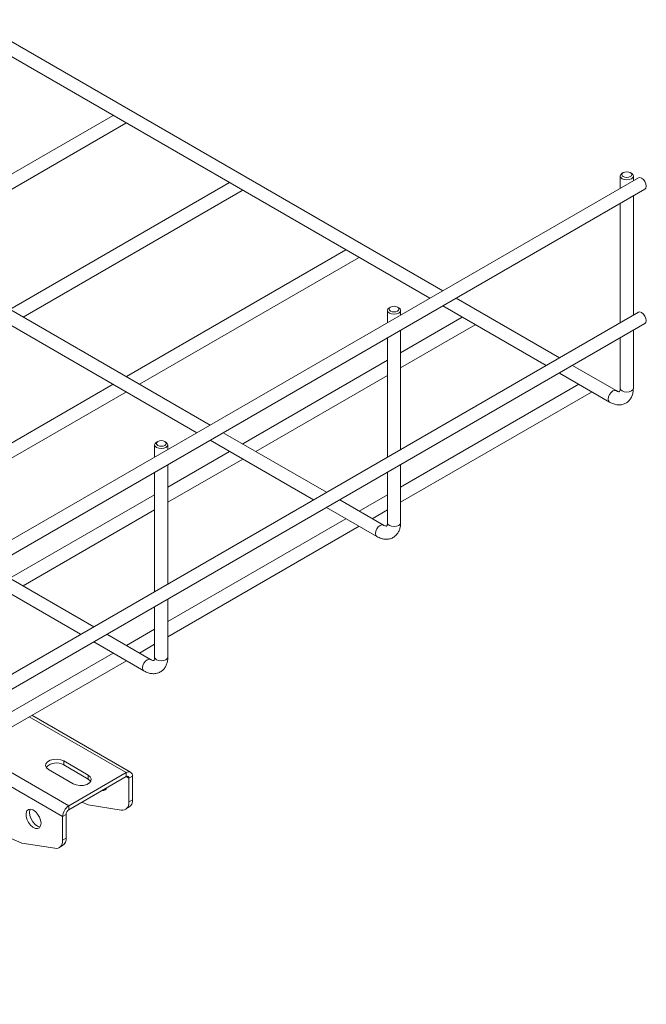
# Model space of a CAD drawing. Header units: millimetres. Extents: x 328 to 1395, y -1100 to 619.
# Tile 5 of 15: x 778 to 968, y -917 to -618. Entities that reach past the tile are written whole.
import ezdxf

# ---------------------------------------------------------------- set-up
doc = ezdxf.new("R2010")
doc.units = ezdxf.units.MM

msp = doc.modelspace()

# ---------------------------------------------------------------- linework, layer by layer
at = {"color": 7, "linetype": 'Continuous', "lineweight": 15}
for p, q in [((906.19, -699.97), (763.64, -617.67)), ((761.64, -621.13), (902.19, -702.27)), ((806.01, -646.75), (739.3, -685.26)), ((743.3, -687.57), (809.88, -649.14)), ((835.48, -740.79), (692.93, -658.49)), ((690.93, -661.95), (831.48, -743.09)), ((965.56, -665.69), (607.49, -872.4)), ((960.04, -665.14), (960.04, -668.88)), ((960.98, -664.11), (960.63, -664.32)), ((963.46, -664.32), (963.1, -664.11)), ((964.04, -666.57), (964.04, -665.14)), ((609.49, -875.87), (967.56, -669.16)), ((841.37, -667.16), (774.66, -705.67)), ((778.66, -707.98), (845.23, -669.55)), ((964.04, -707.4), (964.04, -671.19)), ((960.04, -673.5), (960.04, -709.71)), ((876.73, -687.57), (810.02, -726.08)), ((814.02, -728.39), (880.59, -689.96)), ((941.56, -720.38), (910.19, -702.27)), ((890.27, -704.94), (889.92, -705.14)), ((892.75, -705.14), (892.39, -704.94)), ((906.19, -704.58), (937.56, -722.69)), ((965.56, -706.52), (607.49, -913.23)), ((889.33, -705.96), (889.33, -709.7)), ((893.33, -707.39), (893.33, -705.96)), ((912.08, -707.98), (893.33, -718.81)), ((609.49, -916.7), (967.56, -709.98)), ((893.33, -723.42), (915.94, -710.37)), ((889.33, -714.32), (889.33, -750.53)), ((893.33, -748.22), (893.33, -712.01)), ((960.04, -714.32), (960.04, -729.62)), ((964.04, -729.62), (964.04, -712.02)), ((889.33, -721.11), (845.37, -746.49)), ((958.8, -730.33), (945.56, -722.69)), ((849.37, -748.8), (889.33, -725.73)), ((941.56, -725), (956.8, -733.8)), ((806.01, -728.39), (739.3, -766.9)), ((947.44, -728.39), (893.33, -759.63)), ((743.3, -769.21), (810.02, -730.7)), ((893.33, -764.24), (951.3, -730.78)), ((870.84, -761.2), (839.48, -743.09)), ((818.62, -746.78), (818.62, -750.52)), ((819.56, -745.76), (819.21, -745.96)), ((822.04, -745.96), (821.68, -745.76)), ((822.62, -748.21), (822.62, -746.78)), ((835.48, -745.4), (866.84, -763.51)), ((841.37, -748.8), (822.62, -759.63)), ((822.62, -764.24), (845.37, -751.11)), ((822.62, -789.04), (822.62, -752.83)), ((893.33, -770.44), (893.33, -752.84)), ((818.62, -755.14), (818.62, -791.35)), ((889.33, -755.15), (889.33, -770.44)), ((818.62, -761.94), (774.66, -787.31)), ((889.33, -761.94), (880.73, -766.9)), ((888.09, -771.15), (874.85, -763.51)), ((778.66, -789.62), (818.62, -766.55)), ((870.84, -765.82), (886.09, -774.62)), ((884.73, -769.21), (889.33, -766.55)), ((876.73, -769.21), (822.62, -800.45)), ((822.62, -805.07), (880.73, -771.52)), ((764.77, -786.22), (796.13, -804.33)), ((800.13, -802.02), (768.77, -783.92)), ((822.62, -811.26), (822.62, -793.66)), ((818.62, -795.97), (818.62, -811.26)), ((817.38, -811.97), (804.13, -804.33)), ((818.62, -802.76), (810.02, -807.72)), ((800.13, -806.64), (815.38, -815.44)), ((806.01, -810.03), (751.91, -841.27)), ((814.02, -810.03), (818.62, -807.37)), ((751.91, -845.89), (810.02, -812.34)), ((811.3, -846.2), (781.34, -828.9)), ((798.43, -847.07), (791, -842.78)), ((791, -844.01), (791, -842.78)), ((786.41, -845.43), (793.83, -849.72)), ((798.43, -848.29), (791, -844.01)), ((792.56, -856.37), (809.95, -846.33)), ((792.56, -857.6), (809.95, -847.56)), ((798.43, -848.29), (798.43, -847.07)), ((809.95, -846.33), (809.95, -847.56)), ((811.86, -847.44), (810.8, -848.05)), ((810.8, -848.05), (810.8, -855.19)), ((811.86, -847.44), (811.86, -854.58)), ((804.03, -851.13), (803.81, -851.11)), ((810.8, -855.19), (811.86, -854.58)), ((750.59, -855.8), (778.25, -867.74)), ((792.56, -856.37), (792.56, -857.6)), ((798.4, -856.1), (796.54, -855.3)), ((808.48, -857.69), (798.4, -856.1)), ((809.77, -857.48), (810.83, -856.87)), ((790.65, -859.68), (791.71, -859.07)), ((790.65, -866.83), (790.65, -859.68)), ((791.71, -866.21), (791.71, -859.07)), ((790.65, -866.83), (791.71, -866.21)), ((778.25, -867.74), (788.32, -869.32)), ((789.61, -869.12), (790.67, -868.5))]:
    msp.add_line(p, q, dxfattribs=at)
at = {"color": 8, "linetype": 'Continuous', "lineweight": 15}
for p, q in [((809.95, -846.33), (780.55, -829.36)), ((792.56, -856.37), (763.15, -839.4)), ((790.65, -859.68), (759.33, -841.6)), ((810.8, -848.05), (809.95, -847.56))]:
    msp.add_line(p, q, dxfattribs=at)
at = {"color": 7, "linetype": 'Continuous', "lineweight": 15, "flags": 128}
for points in [[(809.88, -649.14), (809.88, -649.14), (810, -649.05)], [(963.46, -664.32), (963.89, -664.69), (964.04, -665.14), (963.89, -665.58), (963.46, -665.95), (962.81, -666.2), (962.04, -666.29), (961.28, -666.2), (960.63, -665.95), (960.19, -665.58), (960.04, -665.14), (960.19, -664.69), (960.63, -664.32)], [(963.1, -665.34), (963.43, -665.06), (963.54, -664.73), (963.43, -664.4), (963.1, -664.11), (962.62, -663.93), (962.04, -663.86), (961.47, -663.93), (960.98, -664.11), (960.66, -664.4), (960.54, -664.73), (960.66, -665.06), (960.98, -665.34), (961.47, -665.53), (962.04, -665.59), (962.62, -665.53), (963.1, -665.34)], [(967.98, -668.24), (967.87, -667.55), (967.56, -666.85), (967.1, -666.23), (966.56, -665.79), (966.02, -665.6), (965.56, -665.69)], [(845.23, -669.55), (845.23, -669.55), (845.35, -669.46)], [(967.56, -669.16), (967.56, -669.16), (967.87, -668.8), (967.98, -668.24)], [(880.59, -689.96), (880.59, -689.96), (880.71, -689.87)], [(892.75, -705.14), (893.18, -705.51), (893.33, -705.96), (893.18, -706.4), (892.75, -706.77), (892.1, -707.02), (891.33, -707.11), (890.57, -707.02), (889.92, -706.77), (889.48, -706.4), (889.33, -705.96), (889.48, -705.51), (889.92, -705.14)], [(892.39, -706.16), (892.72, -705.88), (892.83, -705.55), (892.72, -705.22), (892.39, -704.94), (891.91, -704.75), (891.33, -704.68), (890.76, -704.75), (890.27, -704.94), (889.95, -705.22), (889.83, -705.55), (889.95, -705.88), (890.27, -706.16), (890.76, -706.35), (891.33, -706.41), (891.91, -706.35), (892.39, -706.16)], [(967.98, -709.07), (967.87, -708.38), (967.56, -707.67), (967.1, -707.06), (966.56, -706.62), (966.02, -706.43), (965.56, -706.52)], [(915.94, -710.37), (915.94, -710.37), (916.06, -710.28)], [(967.56, -709.98), (967.56, -709.98), (967.87, -709.63), (967.98, -709.07)], [(951.3, -730.78), (951.3, -730.78), (951.42, -730.69)], [(822.04, -745.96), (822.47, -746.33), (822.62, -746.78), (822.47, -747.22), (822.04, -747.59), (821.39, -747.84), (820.62, -747.93), (819.86, -747.84), (819.21, -747.59), (818.77, -747.22), (818.62, -746.78), (818.77, -746.33), (819.21, -745.96)], [(821.68, -746.98), (822.01, -746.7), (822.12, -746.37), (822.01, -746.04), (821.68, -745.76), (821.2, -745.57), (820.62, -745.5), (820.05, -745.57), (819.56, -745.76), (819.24, -746.04), (819.12, -746.37), (819.24, -746.7), (819.56, -746.98), (820.05, -747.17), (820.62, -747.23), (821.2, -747.17), (821.68, -746.98)], [(791, -842.78), (790.08, -842.41), (788.99, -842.24), (787.86, -842.3), (786.84, -842.57), (786.04, -843.03), (785.57, -843.62), (785.47, -844.27), (785.76, -844.9), (786.41, -845.43)], [(793.83, -849.72), (794.76, -850.09), (795.85, -850.26), (796.97, -850.21), (797.99, -849.93), (798.79, -849.47), (799.27, -848.88), (799.37, -848.23), (799.08, -847.6), (798.43, -847.07)], [(799.2, -849.01), (799.08, -848.83), (798.43, -848.29)], [(808.48, -857.69), (808.97, -857.71), (809.42, -857.63), (809.82, -857.45), (810.16, -857.17), (810.44, -856.79), (810.64, -856.33), (810.76, -855.79), (810.8, -855.19)], [(784.11, -861.73), (783.98, -860.8), (783.62, -859.82), (783.07, -858.91), (782.38, -858.16), (781.62, -857.65), (780.89, -857.44), (780.25, -857.56), (779.79, -857.98), (779.54, -858.66), (779.54, -859.53), (779.79, -860.5), (780.25, -861.46), (780.89, -862.3), (781.62, -862.94), (782.38, -863.3), (783.07, -863.35), (783.62, -863.08), (783.98, -862.52), (784.11, -861.73)], [(780.81, -857.44), (780.7, -857.68), (780.57, -858.47)], [(780.57, -858.47), (780.7, -859.4), (781.06, -860.38), (781.61, -861.29), (782.31, -862.04), (783.06, -862.55), (783.8, -862.76), (783.88, -862.76)], [(788.32, -869.32), (788.82, -869.35), (789.27, -869.27), (789.67, -869.08), (790.01, -868.8), (790.29, -868.42), (790.49, -867.96), (790.61, -867.42), (790.65, -866.83)]]:
    msp.add_lwpolyline(points, dxfattribs=at)
at = {"color": 8, "linetype": 'Continuous', "lineweight": 15, "flags": 128}
for points in [[(960.04, -729.62), (960.19, -730.06), (960.63, -730.43), (961.28, -730.68), (962.04, -730.77), (962.81, -730.68), (963.46, -730.43), (963.89, -730.06), (964.04, -729.62)], [(958.8, -730.33), (958.34, -730.24), (957.8, -730.43), (957.26, -730.87), (956.8, -731.49), (956.49, -732.2), (956.39, -732.88), (956.49, -733.45), (956.8, -733.8), (956.8, -733.8)], [(888.09, -771.15), (887.63, -771.07), (887.09, -771.25), (886.55, -771.69), (886.09, -772.31), (885.78, -773.02), (885.68, -773.7), (885.78, -774.27), (886.09, -774.62), (886.09, -774.62)], [(889.33, -770.44), (889.48, -770.88), (889.92, -771.25), (890.57, -771.5), (891.33, -771.59), (892.1, -771.5), (892.75, -771.25), (893.18, -770.88), (893.33, -770.44), (893.33, -770.44)], [(817.38, -811.97), (816.92, -811.89), (816.38, -812.07), (815.84, -812.51), (815.38, -813.13), (815.07, -813.84), (814.96, -814.52), (815.07, -815.09), (815.38, -815.44), (815.38, -815.44)], [(818.62, -811.26), (818.77, -811.7), (819.21, -812.07), (819.86, -812.32), (820.62, -812.41), (821.39, -812.32), (822.04, -812.07), (822.47, -811.7), (822.62, -811.26), (822.62, -811.26)]]:
    msp.add_lwpolyline(points, dxfattribs=at)
at = {"color": 7, "linetype": 'Continuous', "lineweight": 15}
for centre, radius, start, end in [((788.76, -847.67), 4.29, 58.4656, 136.6869), ((810.7, -847.25), 1.18, 350.7856, 129.2037), ((810.29, -847.96), 0.524, 350.7872, 129.2039), ((802.98, -850.53), 1.22, 259.0589, 340.9363), ((809.41, -854.85), 2.47, 305.0201, 6.2921), ((794.8, -859.87), 4.15, 122.6053, 177.3947), ((793.55, -859.15), 1.84, 122.6053, 177.3945), ((789.26, -866.48), 2.47, 305.0201, 6.2921)]:
    msp.add_arc(centre, radius, start, end, dxfattribs=at)
for points, knots in [([(956.8, -733.8), (957.03, -733.92), (957.65, -734.25), (958.67, -734.58), (959.83, -734.69), (960.97, -734.51), (962, -734.04), (962.87, -733.28), (963.49, -732.33), (963.89, -731.23), (964.03, -730.3), (964.04, -729.74), (964.04, -729.62)], [0, 0, 0, 0, 0.071905, 0.189784, 0.300944, 0.406979, 0.521619, 0.630872, 0.738364, 0.848792, 0.96559, 1, 1, 1, 1]), ([(960.04, -729.62), (960.04, -729.74), (960.03, -730.08), (959.92, -730.47), (959.8, -730.64), (959.8, -730.62), (959.79, -730.65), (959.49, -730.64), (959.11, -730.51), (958.86, -730.37), (958.8, -730.33)], [0, 0, 0, 0, 0.0753827, 0.2172763, 0.3621694, 0.5205255, 0.6852455, 0.8238262, 0.9591252, 1, 1, 1, 1]), ([(886.09, -774.62), (886.32, -774.74), (886.94, -775.07), (887.96, -775.4), (889.12, -775.51), (890.25, -775.33), (891.29, -774.86), (892.16, -774.1), (892.78, -773.16), (893.18, -772.06), (893.32, -771.12), (893.33, -770.56), (893.33, -770.44)], [0, 0, 0, 0, 0.071904, 0.189783, 0.300945, 0.40698, 0.52162, 0.630872, 0.738364, 0.848792, 0.965589, 1, 1, 1, 1]), ([(889.33, -770.44), (889.33, -770.56), (889.32, -770.9), (889.21, -771.29), (889.09, -771.46), (889.09, -771.44), (889.07, -771.47), (888.78, -771.46), (888.4, -771.33), (888.15, -771.19), (888.09, -771.15)], [0, 0, 0, 0, 0.075383, 0.217275, 0.36217, 0.520526, 0.685246, 0.823827, 0.959126, 1, 1, 1, 1]), ([(815.38, -815.44), (815.61, -815.56), (816.23, -815.89), (817.25, -816.22), (818.41, -816.33), (819.54, -816.15), (820.58, -815.68), (821.45, -814.92), (822.07, -813.98), (822.47, -812.88), (822.61, -811.94), (822.62, -811.38), (822.62, -811.26)], [0, 0, 0, 0, 0.071904, 0.189783, 0.300945, 0.40698, 0.521619, 0.630873, 0.738364, 0.848792, 0.96559, 1, 1, 1, 1]), ([(818.62, -811.26), (818.62, -811.38), (818.61, -811.72), (818.5, -812.11), (818.38, -812.28), (818.38, -812.26), (818.36, -812.29), (818.07, -812.28), (817.69, -812.15), (817.44, -812.01), (817.38, -811.97)], [0, 0, 0, 0, 0.075383, 0.217275, 0.362168, 0.520526, 0.685246, 0.823827, 0.959126, 1, 1, 1, 1])]:
    msp.add_open_spline(points, degree=3, knots=knots, dxfattribs=at)

doc.saveas('drawing.dxf')
